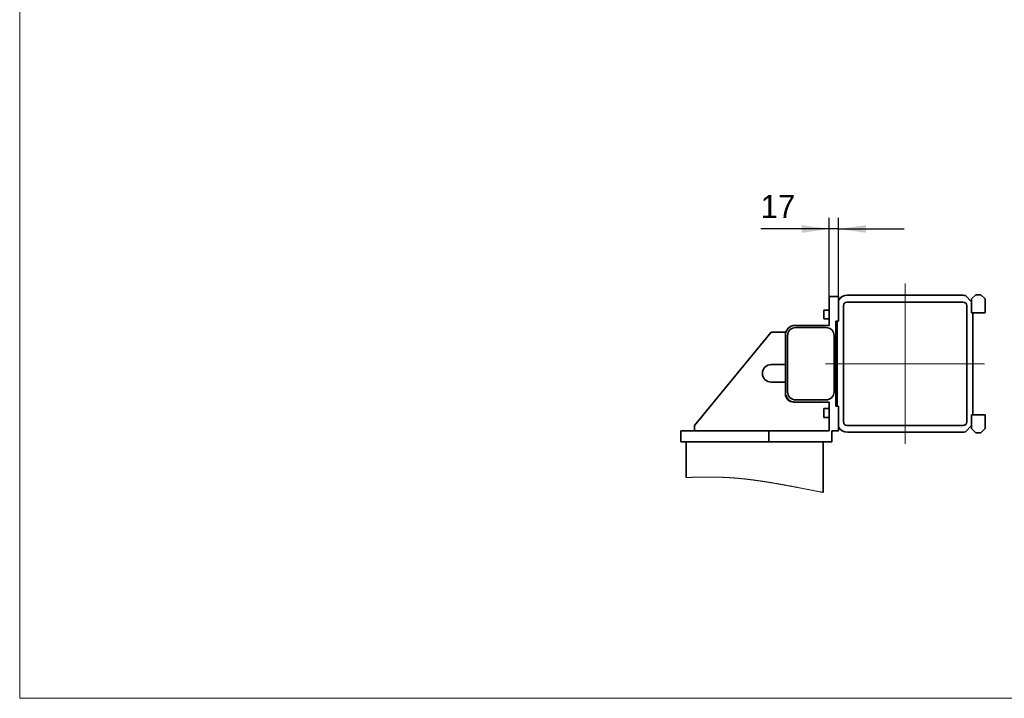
# Model space of a CAD drawing. Header units: millimetres. Extents: x 21 to 401, y 28 to 281.
# Tile 4 of 8: x 226 to 316, y 28 to 90. Entities that reach past the tile are written whole.
import ezdxf

# ---------------------------------------------------------------- set-up
doc = ezdxf.new("R2010")
doc.units = ezdxf.units.MM
doc.linetypes.add('SLD-Durchgehend', pattern=[0])
doc.linetypes.add('SLD-Punktstrich', pattern=[19.05, 15.24, -1.27, 1.27, -1.27])
doc.layers.add('KOPF', color=7, linetype='SLD-Durchgehend')
doc.styles.add('SLDTEXTSTYLE0', font='Gill Sans MT Pro Medium')
doc.dimstyles.new('SLDDIMSTYLE4', dxfattribs={"dimtxt": 1.924756, "dimasz": 2.5, "dimexe": 0, "dimexo": 0.0625, "dimgap": 0.481189, "dimtad": 1, "dimlfac": 20, "dimrnd": 1e-09, "dimzin": 12, "dimdsep": 46, "dimtxsty": 'SLDTEXTSTYLE0', "dimsah": 1, "dimcen": 0.09, "dimadec": 0, "dimazin": 3, "dimtfac": 1, "dimtmove": 0, "dimatfit": 0, "dimfxl": 1, "dimfrac": 2, "dimtolj": 1, "dimtzin": 12, "dimarcsym": 0})

# ---------------------------------------------------------------- blocks, each defined once
blk = doc.blocks.new('_D_29')
at = {"layer": 'KOPF'}
for p, q in [((299.638, 64.989), (299.638, 72.167)), ((300.488, 64.989), (300.488, 72.167)), ((299.638, 71.167), (293.381, 71.167)), ((300.488, 71.167), (299.638, 71.167)), ((300.488, 71.167), (306.488, 71.167))]:
    blk.add_line(p, q, dxfattribs=at)
for points in [[(299.638, 71.167), (297.138, 71.517), (297.138, 70.817)], [(300.488, 71.167), (302.988, 70.817), (302.988, 71.517)]]:
    blk.add_solid(points, dxfattribs=at)
at = {"layer": 'KOPF', "insert": (293.381, 74.27), "char_height": 2.1167, "attachment_point": 1, "style": 'SLDTEXTSTYLE0'}
blk.add_mtext('17', dxfattribs=at)

msp = doc.modelspace()

# ---------------------------------------------------------------- linework, layer by layer
at = {"color": 7, "linetype": 'SLD-Durchgehend', "lineweight": 35}
for p, q in [((299.63778, 64.98885), (299.63778, 62.36385)), ((300.48778, 64.98885), (299.63778, 64.98885)), ((300.48778, 64.64405), (300.48778, 64.98885)), ((311.82528, 65.11385), (301.30028, 65.11385)), ((312.07039, 65.08124), (312.63778, 64.51385)), ((312.63778, 64.77385), (313.02778, 65.16385)), ((312.63778, 64.51385), (312.63778, 64.77385)), ((313.02778, 65.16385), (313.48278, 65.16385)), ((313.48278, 65.16385), (313.87278, 64.77385)), ((313.87278, 64.77385), (313.87278, 63.51385)), ((300.48778, 62.73885), (300.48778, 64.64405)), ((300.93778, 64.17635), (300.93778, 53.55135)), ((311.87528, 64.48885), (301.25028, 64.48885)), ((312.18778, 53.55135), (312.18778, 64.17635)), ((312.63778, 64.51385), (312.63778, 63.51385)), ((299.63778, 63.76385), (299.13778, 63.76385)), ((299.13778, 62.96385), (299.13778, 63.76385)), ((299.13778, 62.96385), (299.63778, 62.96385)), ((312.63778, 63.51385), (312.76278, 63.51385)), ((312.76278, 54.21385), (312.76278, 63.51385)), ((313.87278, 63.51385), (312.76278, 63.51385)), ((299.63778, 62.36385), (296.51278, 62.36385)), ((299.33778, 62.16385), (296.58778, 62.16385)), ((300.23778, 54.98885), (300.23778, 62.73885)), ((300.23778, 62.73885), (300.36278, 62.73885)), ((300.36278, 62.73885), (300.48778, 62.73885)), ((300.36278, 62.73885), (300.36278, 54.98885)), ((294.33778, 61.73885), (287.33778, 53.23885)), ((295.63778, 61.73885), (294.33778, 61.73885)), ((295.63778, 61.48885), (295.63778, 61.73885)), ((295.63778, 61.48885), (295.63778, 56.23885)), ((295.83778, 61.41385), (295.83778, 56.31385)), ((300.08778, 56.31385), (300.08778, 61.41385)), ((294.33778, 58.78885), (295.63778, 58.78885)), ((295.63778, 57.18885), (294.33778, 57.18885)), ((295.63778, 56.11385), (295.63778, 56.23885)), ((296.51278, 55.36385), (296.38778, 55.36385)), ((296.51278, 55.36385), (299.63778, 55.36385)), ((296.58778, 55.56385), (299.33778, 55.56385)), ((299.63778, 55.36385), (299.63778, 52.73885)), ((300.36278, 54.98885), (300.23778, 54.98885)), ((300.48778, 54.98885), (300.36278, 54.98885)), ((300.48778, 53.08364), (300.48778, 54.98885)), ((299.63778, 54.76385), (299.13778, 54.76385)), ((299.13778, 53.96385), (299.13778, 54.76385)), ((299.13778, 53.96385), (299.63778, 53.96385)), ((312.76278, 54.21385), (312.63778, 54.21385)), ((312.63778, 54.21385), (312.63778, 53.21385)), ((313.87278, 54.21385), (312.76278, 54.21385)), ((313.87278, 52.95385), (313.87278, 54.21385)), ((287.33778, 53.23885), (287.33778, 52.73885)), ((300.48778, 52.73885), (300.48778, 53.08364)), ((301.25028, 53.23885), (311.87528, 53.23885)), ((312.63778, 53.21385), (312.07039, 52.64646)), ((312.63778, 53.21385), (312.63778, 52.95385)), ((286.08778, 51.73885), (286.08778, 52.73885)), ((286.08778, 52.73885), (294.13778, 52.73885)), ((294.13778, 51.73885), (294.13778, 52.73885)), ((299.63778, 52.73885), (294.13778, 52.73885)), ((299.88778, 52.73885), (300.48778, 52.73885)), ((299.88778, 51.73885), (299.88778, 52.73885)), ((301.30028, 52.61385), (311.82528, 52.61385)), ((312.63778, 52.95385), (313.02778, 52.56385)), ((313.02778, 52.56385), (313.48278, 52.56385)), ((313.48278, 52.56385), (313.87278, 52.95385)), ((294.13778, 51.73885), (286.08778, 51.73885)), ((286.58778, 51.73885), (286.58778, 48.47588)), ((294.13778, 51.73885), (299.88778, 51.73885)), ((299.08778, 51.73885), (299.08778, 47.11914))]:
    msp.add_line(p, q, dxfattribs=at)
at = {"color": 7, "linetype": 'SLD-Durchgehend', "lineweight": 18, "flags": 128}
msp.add_lwpolyline([(286.58778, 48.47588), (286.61272, 48.47697), (286.63765, 48.47805), (286.66257, 48.47913), (286.68748, 48.48019), (286.71237, 48.48124), (286.73681, 48.48226), (286.76124, 48.48327), (286.78565, 48.48427), (286.81006, 48.48525), (286.83495, 48.48625), (286.85983, 48.48723), (286.88469, 48.48821), (286.90955, 48.48917), (286.9344, 48.49012), (286.95923, 48.49105), (286.98406, 48.49198), (287.00887, 48.49289), (287.03367, 48.49379), (287.05846, 48.49468), (287.08324, 48.49556), (287.10801, 48.49642), (287.13277, 48.49727), (287.15752, 48.49811), (287.18473, 48.49902), (287.21193, 48.49991), (287.23911, 48.50079), (287.26629, 48.50165), (287.29345, 48.5025), (287.31813, 48.50326), (287.3428, 48.504), (287.36746, 48.50473), (287.39212, 48.50545), (287.41676, 48.50616), (287.44139, 48.50685), (287.46602, 48.50753), (287.49309, 48.50826), (287.52015, 48.50897), (287.54721, 48.50967), (287.57425, 48.51036), (287.60128, 48.51102), (287.6283, 48.51167), (287.6553, 48.51231), (287.6823, 48.51292), (287.70929, 48.51353), (287.73627, 48.51411), (287.76275, 48.51467), (287.78923, 48.51521), (287.81569, 48.51573), (287.84215, 48.51624), (287.86663, 48.51669), (287.8911, 48.51714), (287.91556, 48.51756), (287.94001, 48.51798), (287.96446, 48.51837), (287.9889, 48.51876), (288.01333, 48.51913), (288.03572, 48.51945), (288.0581, 48.51977), (288.08047, 48.52007), (288.10284, 48.52036), (288.12521, 48.52063), (288.14756, 48.5209), (288.16991, 48.52115), (288.19226, 48.52139), (288.2146, 48.52161), (288.23693, 48.52183), (288.25926, 48.52203), (288.28158, 48.52221), (288.30788, 48.52242), (288.33417, 48.52261), (288.36045, 48.52278), (288.38673, 48.52293), (288.40902, 48.52304), (288.4313, 48.52314), (288.45358, 48.52323), (288.47585, 48.52331), (288.49812, 48.52337), (288.52038, 48.52342), (288.54662, 48.52346), (288.57284, 48.52348), (288.59906, 48.52348), (288.62527, 48.52346), (288.64866, 48.52343), (288.67206, 48.52339), (288.69544, 48.52333), (288.71882, 48.52325), (288.7422, 48.52316), (288.76557, 48.52306), (288.78894, 48.52294), (288.8123, 48.5228), (288.83759, 48.52264), (288.86287, 48.52245), (288.88814, 48.52225), (288.91341, 48.52203), (288.93868, 48.52179), (288.96394, 48.52154), (288.98919, 48.52126), (289.01234, 48.521), (289.03548, 48.52071), (289.05862, 48.52041), (289.08175, 48.5201), (289.10488, 48.51977), (289.12801, 48.51942), (289.15113, 48.51906), (289.17425, 48.51868), (289.19737, 48.51829), (289.22048, 48.51787), (289.24359, 48.51745), (289.26669, 48.51701), (289.28847, 48.51657), (289.31025, 48.51613), (289.33203, 48.51567), (289.3538, 48.51519), (289.37557, 48.5147), (289.39865, 48.51416), (289.42174, 48.51361), (289.44482, 48.51304), (289.4679, 48.51246), (289.49097, 48.51185), (289.51404, 48.51123), (289.53579, 48.51064), (289.55754, 48.51002), (289.57929, 48.50939), (289.60103, 48.50875), (289.62278, 48.50809), (289.64452, 48.50742), (289.66626, 48.50673), (289.68799, 48.50602), (289.70973, 48.5053), (289.73146, 48.50457), (289.7528, 48.50383), (289.77415, 48.50308), (289.79549, 48.50231), (289.81683, 48.50153), (289.83987, 48.50067), (289.86291, 48.49979), (289.88595, 48.49889), (289.90898, 48.49798), (289.93202, 48.49705), (289.95505, 48.4961), (289.97677, 48.49519), (289.99848, 48.49426), (290.0202, 48.49332), (290.04191, 48.49236), (290.06362, 48.49139), (290.08533, 48.4904), (290.10704, 48.48939), (290.12876, 48.48837), (290.15046, 48.48733), (290.17217, 48.48627), (290.19349, 48.48522), (290.21481, 48.48415), (290.23613, 48.48307), (290.25745, 48.48197), (290.27916, 48.48083), (290.30087, 48.47968), (290.32257, 48.47851), (290.34428, 48.47733), (290.36598, 48.47613), (290.3873, 48.47493), (290.40862, 48.47372), (290.42994, 48.47249), (290.45125, 48.47124), (290.47301, 48.46996), (290.49476, 48.46865), (290.51651, 48.46733), (290.53827, 48.46599), (290.56002, 48.46464), (290.58178, 48.46327), (290.60353, 48.46188), (290.62656, 48.46039), (290.64958, 48.45888), (290.67261, 48.45735), (290.69563, 48.4558), (290.71866, 48.45424), (290.74169, 48.45265), (290.7634, 48.45114), (290.78512, 48.44961), (290.80683, 48.44806), (290.82855, 48.44649), (290.85027, 48.44491), (290.87198, 48.44331), (290.8937, 48.4417), (290.91542, 48.44006), (290.93714, 48.43841), (290.95887, 48.43674), (290.9802, 48.43509), (291.00154, 48.43342), (291.02287, 48.43173), (291.04421, 48.43003), (291.06594, 48.42828), (291.08767, 48.42651), (291.10939, 48.42473), (291.13112, 48.42293), (291.15285, 48.42111), (291.1742, 48.41931), (291.19554, 48.41749), (291.21689, 48.41566), (291.23824, 48.41381), (291.26002, 48.41191), (291.2818, 48.40999), (291.30359, 48.40806), (291.32537, 48.40611), (291.34716, 48.40415), (291.36895, 48.40216), (291.39074, 48.40017), (291.41248, 48.39816), (291.43422, 48.39613), (291.45597, 48.39409), (291.47772, 48.39203), (291.49946, 48.38996), (291.52082, 48.38791), (291.54218, 48.38585), (291.56354, 48.38377), (291.5849, 48.38167), (291.60671, 48.37952), (291.62851, 48.37735), (291.65031, 48.37517), (291.67211, 48.37297), (291.69391, 48.37076), (291.71572, 48.36853), (291.73752, 48.36629), (291.75933, 48.36403), (291.78114, 48.36175), (291.80295, 48.35946), (291.82476, 48.35716), (291.84657, 48.35484), (291.86838, 48.35251), (291.89019, 48.35016), (291.91419, 48.34756), (291.93819, 48.34495), (291.96218, 48.34231), (291.98618, 48.33966), (292.01018, 48.33699), (292.03328, 48.33441), (292.05637, 48.3318), (292.07946, 48.32919), (292.10256, 48.32656), (292.12566, 48.32391), (292.14876, 48.32124), (292.17054, 48.31872), (292.19232, 48.31618), (292.2141, 48.31363), (292.23588, 48.31106), (292.25767, 48.30848), (292.28198, 48.30558), (292.30629, 48.30267), (292.33061, 48.29974), (292.35493, 48.29679), (292.37925, 48.29383), (292.40357, 48.29084), (292.42789, 48.28785), (292.45221, 48.28483), (292.47654, 48.28181), (292.50087, 48.27876), (292.52519, 48.2757), (292.54952, 48.27262), (292.57385, 48.26952), (292.59819, 48.26641), (292.62252, 48.26329), (292.64685, 48.26014), (292.67235, 48.25683), (292.69785, 48.25351), (292.72334, 48.25017), (292.74884, 48.2468), (292.77435, 48.24343), (292.79985, 48.24003), (292.82419, 48.23678), (292.84854, 48.23351), (292.87289, 48.23022), (292.89724, 48.22692), (292.92159, 48.2236), (292.94594, 48.22027), (292.9703, 48.21693), (292.99465, 48.21357), (293.02017, 48.21003), (293.04569, 48.20648), (293.07121, 48.20291), (293.09673, 48.19932), (293.12226, 48.19572), (293.14778, 48.19211), (293.17331, 48.18848), (293.19884, 48.18483), (293.22437, 48.18117), (293.2499, 48.17749), (293.27543, 48.1738), (293.30097, 48.17009), (293.32505, 48.16658), (293.34913, 48.16306), (293.37321, 48.15952), (293.39729, 48.15597), (293.42137, 48.15241), (293.44924, 48.14827), (293.47711, 48.14411), (293.50498, 48.13994), (293.53285, 48.13575), (293.56073, 48.13154), (293.58861, 48.12732), (293.61649, 48.12308), (293.64205, 48.11917), (293.6676, 48.11526), (293.69317, 48.11133), (293.71873, 48.10738), (293.74429, 48.10343), (293.76986, 48.09945), (293.80054, 48.09467), (293.83123, 48.08987), (293.86192, 48.08505), (293.89261, 48.08021), (293.9233, 48.07535), (293.95345, 48.07056), (293.98359, 48.06575), (294.01375, 48.06092), (294.0439, 48.05608), (294.07461, 48.05113), (294.10531, 48.04616), (294.13602, 48.04118), (294.16674, 48.03617), (294.19745, 48.03115), (294.22762, 48.0262), (294.25779, 48.02124), (294.28797, 48.01626), (294.31815, 48.01126), (294.34894, 48.00615), (294.37974, 48.00101), (294.41054, 47.99587), (294.44134, 47.9907), (294.47215, 47.98552), (294.50296, 47.98032), (294.53377, 47.97511), (294.5649, 47.96983), (294.59603, 47.96453), (294.62716, 47.95921), (294.6583, 47.95388), (294.68944, 47.94854), (294.72058, 47.94318), (294.75173, 47.9378), (294.78287, 47.93241), (294.81551, 47.92675), (294.84815, 47.92107), (294.88079, 47.91537), (294.91343, 47.90966), (294.94607, 47.90394), (294.97872, 47.89819), (295.01138, 47.89244), (295.04403, 47.88667), (295.07669, 47.88088), (295.10935, 47.87508), (295.14202, 47.86926), (295.17469, 47.86343), (295.20549, 47.85792), (295.2363, 47.8524), (295.26711, 47.84686), (295.29792, 47.84132), (295.32874, 47.83576), (295.36796, 47.82867), (295.40719, 47.82156), (295.44642, 47.81443), (295.48566, 47.80728), (295.5249, 47.80011), (295.56345, 47.79306), (295.602, 47.78599), (295.64056, 47.7789), (295.67912, 47.7718), (295.71847, 47.76453), (295.75782, 47.75725), (295.79719, 47.74996), (295.83655, 47.74265), (295.87592, 47.73532), (295.9153, 47.72798), (295.95468, 47.72062), (295.99398, 47.71327), (296.03328, 47.7059), (296.07259, 47.69852), (296.11191, 47.69112), (296.15123, 47.68371), (296.18985, 47.67643), (296.22847, 47.66913), (296.26711, 47.66181), (296.30574, 47.65449), (296.35174, 47.64576), (296.39775, 47.63701), (296.44377, 47.62825), (296.48979, 47.61948), (296.53582, 47.61069), (296.58185, 47.60188), (296.6279, 47.59307), (296.67395, 47.58424), (296.72, 47.5754), (296.76607, 47.56655), (296.81214, 47.55769), (296.85821, 47.54882), (296.91253, 47.53836), (296.96685, 47.52788), (297.02119, 47.51739), (297.07553, 47.50689), (297.13423, 47.49553), (297.19294, 47.48417), (297.25166, 47.4728), (297.31039, 47.46142), (297.36913, 47.45003), (297.42789, 47.43863), (297.49715, 47.42519), (297.56643, 47.41175), (297.63572, 47.3983), (297.70503, 47.38485), (297.76694, 47.37284), (297.82885, 47.36083), (297.89078, 47.34882), (297.95272, 47.33681), (298.01467, 47.32481), (298.07664, 47.31281), (298.13862, 47.30082), (298.20061, 47.28883), (298.25617, 47.2781), (298.31174, 47.26738), (298.36732, 47.25666), (298.42292, 47.24596), (298.47852, 47.23526), (298.53314, 47.22477), (298.58777, 47.21429), (298.64242, 47.20382), (298.69707, 47.19337), (298.7408, 47.18501), (298.78454, 47.17667), (298.82829, 47.16833), (298.87204, 47.16001), (298.9158, 47.15169), (298.95879, 47.14354), (299.00178, 47.13539), (299.04478, 47.12726), (299.08778, 47.11914)], dxfattribs=at)
at = {"color": 7, "linetype": 'SLD-Durchgehend', "lineweight": 35}
for centre, radius, start, end in [((301.30028, 64.17635), 0.93749, 89.9998135, 150.0738133), ((311.82528, 64.17628), 0.93757, 74.8446232, 89.9996309), ((301.25028, 64.17635), 0.3125, 89.9999052, 180.0000946), ((311.87528, 64.17635), 0.3125, 359.9999054, 90.0000946), ((296.51278, 61.48885), 0.875, 89.9999733, 179.9999779), ((296.58778, 61.41385), 0.75, 90.000004, 180.0000529), ((299.33778, 61.41385), 0.75, 359.9999471, 90.0000031), ((294.33778, 57.98885), 0.8, 90.0000274, 269.9999726), ((296.51278, 56.23885), 0.875, 180.0000143, 269.9999369), ((296.38778, 56.11385), 0.75, 180.0000609, 269.999996), ((296.58778, 56.31385), 0.75, 180.0000609, 269.999996), ((299.33778, 56.31385), 0.75, 269.9999969, 359.9999391), ((301.30028, 53.55134), 0.9375, 209.9263337, 270.0000396), ((301.25028, 53.55135), 0.3125, 179.9999054, 270.0000948), ((311.87528, 53.55135), 0.3125, 269.9999054, 0.0000946), ((311.82528, 53.55137), 0.93753, 270.0002025, 285.1558857)]:
    msp.add_arc(centre, radius, start, end, dxfattribs=at)
at = {"layer": 'KOPF', "lineweight": 18}
for p, q in [((225.73608, 193.32761), (225.73608, 28.32761)), ((225.73608, 28.32761), (400.73608, 28.32761))]:
    msp.add_line(p, q, dxfattribs=at)
at = {"layer": 'KOPF', "linetype": 'SLD-Punktstrich', "lineweight": 18, "ltscale": 2.5}
for p, q in [((306.56278, 66.17635), (306.56278, 51.55135)), ((299.30028, 58.86385), (313.82528, 58.86385))]:
    msp.add_line(p, q, dxfattribs=at)

# ---------------------------------------------------------------- dimensions: what is measured, and where the dimension line sits
at = {"layer": 'KOPF'}
dim = msp.add_linear_dim(base=(299.63778, 71.16665), p1=(300.48778, 64.98885), p2=(299.63778, 64.98885), dimstyle='SLDDIMSTYLE4', dxfattribs=at)
dim.commit()
dim.dimension.update_dxf_attribs({"geometry": '_D_29', "text_midpoint": (294.79189, 71.16665), "dimtype": 160})

doc.saveas('drawing.dxf')
